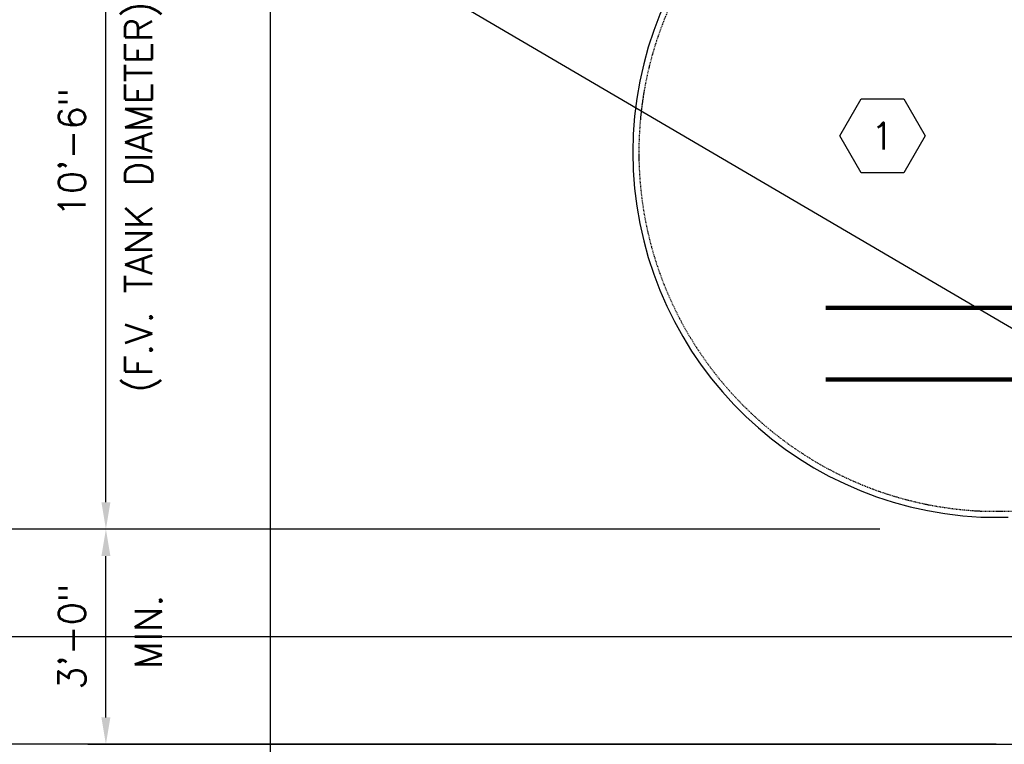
# Model space of a CAD drawing. Extents: x 2893 to 4079, y -406 to 622.
# Tile 4 of 53: x 3171 to 3336, y -32 to 89. Entities that reach past the tile are written whole.
import ezdxf
from ezdxf.enums import TextEntityAlignment as Align

# ---------------------------------------------------------------- set-up
doc = ezdxf.new("R2010")
doc.units = 0
doc.header["$MEASUREMENT"] = 0
doc.linetypes.add('HIDDEN3', pattern=[0.1875, 0.125, -0.0625])
doc.linetypes.add('TANK-SLAB$0$DASHED', pattern=[0.75, 0.5, -0.25])
doc.layers.get('0').update_dxf_attribs({"linetype": 'CONTINUOUS'})
for name, color, linetype in [('DIM', 3, 'CONTINUOUS'), ('REBAR', 4, 'TANK-SLAB$0$DASHED'), ('TANK-SLAB', 6, 'CONTINUOUS'), ('TANK-UST', 5, 'CONTINUOUS'), ('TEXT', 3, 'CONTINUOUS')]:
    doc.layers.add(name, color=color, linetype=linetype)
doc.layers.add('FREEZE-LINES', color=8, linetype='CONTINUOUS', plot=False)
doc.styles.add('SIMPLEX', font='simplex')
doc.styles.add('TANK-SLAB$0$SIMPLEX', font='simplex')
doc.dimstyles.new('DIM48', dxfattribs={"dimscale": 48, "dimtxt": 0.09375, "dimasz": 0.09375, "dimexe": 0.0625, "dimexo": 0.0625, "dimgap": 0.0625, "dimtad": 1, "dimdec": 4, "dimzin": 3, "dimdsep": 46, "dimlunit": 4, "dimtxsty": 'SIMPLEX', "dimcen": 0, "dimclrd": 3, "dimclre": 3, "dimclrt": 3, "dimadec": 0, "dimazin": 0, "dimtfac": 1, "dimtdec": 4, "dimtofl": 0, "dimtmove": 2, "dimatfit": 3, "dimfxl": 1, "dimfrac": 2, "dimtolj": 1, "dimtzin": 3, "dimarcsym": 0})

# ---------------------------------------------------------------- blocks, each defined once
blk = doc.blocks.new('*D13')
at = {"layer": 'DIM', "color": 3, "lineweight": -2, "transparency": 16777216}
for p, q in [((3284.25, 3.68), (3071.09, 3.68)), ((3074.09, -27.82), (3074.09, -0.82)), ((3334.3, -32.32), (3071.09, -32.32))]:
    blk.add_line(p, q, dxfattribs=at)
at = {"layer": 'DIM', "color": 3, "transparency": 16777216}
for points in [[(3073.34, -0.82), (3074.84, -0.82), (3074.09, 3.68)], [(3073.34, -27.82), (3074.84, -27.82), (3074.09, -32.32)]]:
    blk.add_solid(points, dxfattribs=at)
at = {"layer": 'DIM', "color": 3, "transparency": 16777216, "insert": (3068.42, -14.32), "char_height": 4.5, "attachment_point": 5, "rotation": 90, "style": 'SIMPLEX'}
blk.add_mtext('\\A1;3\'-0"', dxfattribs=at)
blk = doc.blocks.new('*D14')
at = {"layer": 'DIM', "color": 3, "lineweight": -2, "transparency": 16777216}
for p, q in [((3074.1, 8.17), (3074.1, 125.17)), ((3314.85, 3.67), (3071.1, 3.67))]:
    blk.add_line(p, q, dxfattribs=at)
at = {"layer": 'DIM', "color": 3, "transparency": 16777216}
for points in [[(3073.35, 125.17), (3074.85, 125.17), (3074.1, 129.67)], [(3073.35, 8.17), (3074.85, 8.17), (3074.1, 3.67)]]:
    blk.add_solid(points, dxfattribs=at)
at = {"layer": 'DIM', "color": 3, "transparency": 16777216, "insert": (3068.42, 66.67), "char_height": 4.5, "attachment_point": 5, "rotation": 90, "style": 'SIMPLEX'}
blk.add_mtext('\\A1;10\'-6"', dxfattribs=at)
blk = doc.blocks.new('*D29')
at = {"layer": 'DIM', "color": 3, "lineweight": -2, "transparency": 16777216}
for p, q in [((3206.52, 165.67), (3041.71, 165.67)), ((3044.71, -189.83), (3044.71, 161.17)), ((3206.52, -194.33), (3041.71, -194.33))]:
    blk.add_line(p, q, dxfattribs=at)
at = {"layer": 'DIM', "color": 3, "transparency": 16777216}
for points in [[(3043.96, 161.17), (3045.46, 161.17), (3044.71, 165.67)], [(3043.96, -189.83), (3045.46, -189.83), (3044.71, -194.33)]]:
    blk.add_solid(points, dxfattribs=at)
at = {"layer": 'DIM', "color": 3, "transparency": 16777216, "insert": (3038.28, -14.33), "char_height": 4.5, "attachment_point": 5, "rotation": 90, "style": 'SIMPLEX'}
blk.add_mtext('\\A1;30\'-0" (F.V. TANK SLAB)', dxfattribs=at)
blk = doc.blocks.new('TANK-SLAB$0$HEX')
at = {"color": 3}
blk.add_lwpolyline([(-0.0577, 0.1), (-0.1155, 0), (-0.0577, -0.1), (0.0577, -0.1), (0.1155, 0), (0.0577, 0.1)], close=True, dxfattribs=at)
at = {"color": 3, "style": 'TANK-SLAB$0$SIMPLEX'}
blk.add_attdef('D#', text='', height=0.08, dxfattribs=at).set_placement((0, 0), align=Align.MIDDLE)
blk = doc.blocks.new('*D41')
at = {"layer": 'DIM', "color": 3, "lineweight": -2, "transparency": 16777216}
for p, q in [((3260.46, 3.67), (3182.41, 3.67)), ((3185.41, -27.83), (3185.41, -0.83)), ((3355.25, -32.33), (3182.41, -32.33))]:
    blk.add_line(p, q, dxfattribs=at)
at = {"layer": 'DIM', "color": 3, "transparency": 16777216}
for points in [[(3184.66, -0.83), (3186.16, -0.83), (3185.41, 3.67)], [(3184.66, -27.83), (3186.16, -27.83), (3185.41, -32.33)]]:
    blk.add_solid(points, dxfattribs=at)
at = {"layer": 'DIM', "color": 3, "transparency": 16777216, "insert": (3179.74, -14.33), "char_height": 4.5, "attachment_point": 5, "rotation": 90, "style": 'SIMPLEX'}
blk.add_mtext('\\A1;3\'-0"', dxfattribs=at)
blk = doc.blocks.new('*D42')
at = {"layer": 'DIM', "color": 3, "lineweight": -2, "transparency": 16777216}
for p, q in [((3187.91, 129.65), (3188.41, 129.65)), ((3185.41, 8.15), (3185.41, 125.15)), ((3261.31, 3.65), (3182.41, 3.65))]:
    blk.add_line(p, q, dxfattribs=at)
at = {"layer": 'DIM', "color": 3, "transparency": 16777216}
for points in [[(3184.66, 125.15), (3186.16, 125.15), (3185.41, 129.65)], [(3184.66, 8.15), (3186.16, 8.15), (3185.41, 3.65)]]:
    blk.add_solid(points, dxfattribs=at)
at = {"layer": 'DIM', "color": 3, "transparency": 16777216, "insert": (3179.74, 66.65), "char_height": 4.5, "attachment_point": 5, "rotation": 90, "style": 'SIMPLEX'}
blk.add_mtext('\\A1;10\'-6"', dxfattribs=at)

msp = doc.modelspace()

# ---------------------------------------------------------------- linework, layer by layer
at = {"layer": 'FREEZE-LINES', "linetype": 'Continuous'}
msp.add_line((2892.65601, -14.31593), (4008.65601, -14.31593), dxfattribs=at)
at = {"layer": 'REBAR', "const_width": 0.75}
for points in [[(3305.79583, 40.68407), (3683.78419, 40.68407)], [(3305.79583, 28.68407), (3683.78419, 28.68407)]]:
    msp.add_lwpolyline(points, dxfattribs=at)
at = {"layer": 'TANK-SLAB'}
msp.add_lwpolyline([(3212.91667, -194.31593), (3212.91667, 165.83043), (3759.03419, 165.68407), (3759.03419, -194.31593)], close=True, dxfattribs=at)
at = {"layer": 'TANK-UST'}
msp.add_lwpolyline([(3336.28419, 127.68407), (3331.74818, 127.68407, 0.9543276), (3331.74818, 5.68407), (3336.28419, 5.68407)], format="xyb", dxfattribs=at)
at = {"layer": 'TANK-UST', "color": 2, "linetype": 'HIDDEN3'}
msp.add_lwpolyline([(3336.28419, 126.68407), (3331.77164, 126.68407, 0.9539575), (3331.77164, 6.68407), (3336.28419, 6.68407), (3435.30354, 6.68407), (3660.30354, 6.68407), (3664.79674, 6.68407, 0.9539575), (3664.79674, 126.68407), (3660.30354, 126.68407), (3435.30354, 126.68407)], format="xyb", close=True, dxfattribs=at)
at = {"layer": 'TEXT'}
msp.add_line((3344.1511, 32.99135), (3196.18566, 119.73737), dxfattribs=at)

# ---------------------------------------------------------------- block references
ref = msp.add_blockref('TANK-SLAB$0$HEX', (3315.27013, 69.42932), dxfattribs=dict(at, xscale=-61.87951124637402, yscale=61.87951124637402, zscale=61.87951124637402))
ref.add_attrib('D#', '1', dxfattribs={"layer": '0', "height": 4.5, "style": 'TANK-SLAB$0$SIMPLEX'}).set_placement((3315.27013, 69.42932), align=Align.MIDDLE)

# ---------------------------------------------------------------- texts
at = {"layer": 'DIM', "style": 'TANK-SLAB$0$SIMPLEX'}
for s, p in [('(F.V. TANK DIAMETER)', (3193.13092, 26.53533)), ('MIN.', (3194.75511, -19.69513))]:
    msp.add_text(s, height=4.5, rotation=90, dxfattribs=at).set_placement(p)

# ---------------------------------------------------------------- dimensions: what is measured, and where the dimension line sits
at = {"layer": 'DIM'}
dim = msp.add_linear_dim(base=(3044.71241, 165.66946), p1=(3209.52491, -194.33054), p2=(3209.52491, 165.66946), angle=90, text='<> (F.V. TANK SLAB)', dimstyle='DIM48', dxfattribs=at)
dim.commit()
dim.dimension.update_dxf_attribs({"geometry": '*D29', "text_midpoint": (3038.28383, -14.33054)})
for base, p1, p2, picture, middle in [((3074.09669, 129.66946), (3317.85307, 3.66946), (3074.09669, 129.66946), '*D14', (3068.41812, 66.66946)), ((3185.41363, 129.65485), (3264.31415, 3.65485), (3184.91363, 129.65485), '*D42', (3179.73506, 66.65485)), ((3074.09426, 3.68407), (3337.29737, -32.31593), (3287.25286, 3.68407), '*D13', (3068.41569, -14.31593)), ((3185.41363, 3.66946), (3358.24502, -32.33054), (3263.4554, 3.66946), '*D41', (3179.73506, -14.33054))]:
    dim = msp.add_linear_dim(base=base, p1=p1, p2=p2, angle=90, dimstyle='DIM48', dxfattribs=at)
    dim.commit()
    dim.dimension.update_dxf_attribs({"geometry": picture, "text_midpoint": middle})

doc.saveas('drawing.dxf')
